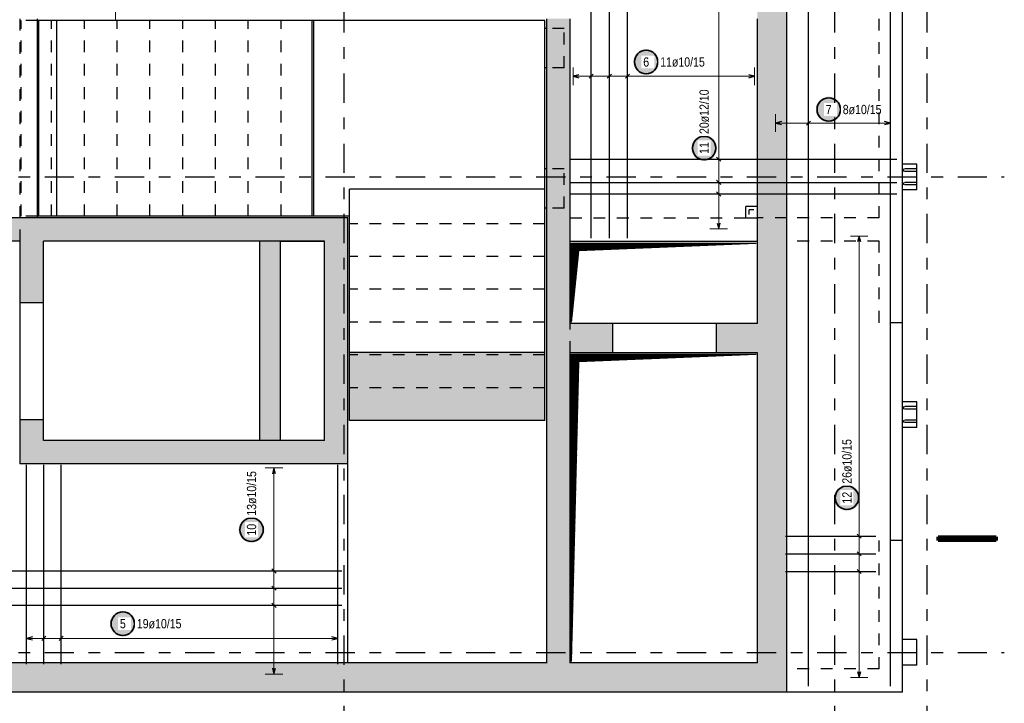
# Model space of a CAD drawing. Header units: millimetres. Extents: x -2.9 to 37.2, y -2.8 to 21.
# Tile 6 of 15: x 9.6 to 18, y 1.3 to 7.2. Entities that reach past the tile are written whole.
import ezdxf

# ---------------------------------------------------------------- set-up
doc = ezdxf.new("R2010")
doc.units = ezdxf.units.MM
doc.linetypes.add('DASHDOTX2', pattern=[2, 1, -0.5, 0, -0.5])
doc.linetypes.add('HIDDEN', pattern=[0.375, 0.25, -0.125])
for name, color, linetype, lineweight in [('Achsen', 7, 'Continuous', 20), ('Mattenbewehrung', 7, 'Continuous', 20), ('Schraffuren', 7, 'Continuous', 20)]:
    doc.layers.add(name, color=color, linetype=linetype, lineweight=lineweight)
doc.styles.add('Arial Narrow', font='ARIALN.TTF')
pattern_1 = [(45, (0, 0), (-0.0035355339, 0.0035355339), [])]

msp = doc.modelspace()

# ---------------------------------------------------------------- hatches: boundary and pattern name
at = {"lineweight": 25}
h = msp.add_hatch(dxfattribs=at)
h.set_pattern_fill('Mau', color=3, scale=0.01, angle=45, style=0, pattern_type=2)
h.set_pattern_definition(pattern_1)
h.paths.add_polyline_path([(14.318226, 4.590539), (14.380909, 5.203039), (15.893585, 5.265539), (14.318409, 5.265539)])
h = msp.add_hatch(dxfattribs=at)
h.set_pattern_fill('Mau', color=3, scale=0.01, angle=45, style=0, pattern_type=2)
h.set_pattern_definition(pattern_1)
h.paths.add_polyline_path([(14.318409, 1.692912), (14.380909, 4.253039), (15.893409, 4.315539), (14.318409, 4.315539)])
at = {"layer": 'Achsen', "lineweight": 25, "true_color": 0xffffff}
for points in [[(15.064934, 6.81204), (15.064867, 6.815879), (15.064666, 6.819713), (15.064331, 6.823538), (15.063863, 6.827349), (15.063263, 6.831142), (15.06253, 6.834911), (15.061666, 6.838652), (15.060673, 6.84236), (15.05955, 6.846032), (15.0583, 6.849662), (15.056924, 6.853247), (15.055424, 6.856781), (15.053801, 6.860261), (15.052058, 6.863682), (15.050197, 6.86704), (15.048219, 6.870331), (15.046128, 6.873551), (15.043926, 6.876697), (15.041615, 6.879763), (15.039199, 6.882747), (15.03668, 6.885645), (15.034061, 6.888453), (15.031346, 6.891168), (15.028538, 6.893786), (15.025641, 6.896305), (15.022657, 6.898721), (15.01959, 6.901032), (15.016445, 6.903234), (15.013225, 6.905326), (15.009934, 6.907303), (15.006576, 6.909165), (15.003155, 6.910908), (14.999675, 6.91253), (14.996141, 6.91403), (14.992556, 6.915406), (14.988926, 6.916656), (14.985254, 6.917779), (14.981545, 6.918773), (14.977804, 6.919637), (14.974035, 6.920369), (14.970243, 6.92097), (14.966432, 6.921438), (14.962607, 6.921772), (14.958773, 6.921973), (14.954934, 6.92204), (14.951095, 6.921973), (14.947261, 6.921772), (14.943436, 6.921438), (14.939625, 6.92097), (14.935833, 6.920369), (14.932064, 6.919637), (14.928322, 6.918773), (14.924614, 6.917779), (14.920942, 6.916656), (14.917312, 6.915406), (14.913727, 6.91403), (14.910193, 6.91253), (14.906713, 6.910908), (14.903292, 6.909165), (14.899934, 6.907303), (14.896643, 6.905326), (14.893423, 6.903234), (14.890277, 6.901032), (14.887211, 6.898721), (14.884227, 6.896305), (14.88133, 6.893786), (14.878521, 6.891168), (14.875806, 6.888453), (14.873188, 6.885645), (14.870669, 6.882747), (14.868253, 6.879763), (14.865942, 6.876697), (14.86374, 6.873551), (14.861649, 6.870331), (14.859671, 6.86704), (14.85781, 6.863682), (14.856067, 6.860261), (14.854444, 6.856781), (14.852944, 6.853247), (14.851568, 6.849662), (14.850318, 6.846032), (14.849195, 6.84236), (14.848201, 6.838652), (14.847338, 6.834911), (14.846605, 6.831142), (14.846004, 6.827349), (14.845536, 6.823538), (14.845202, 6.819713), (14.845001, 6.815879), (14.844934, 6.81204), (14.845001, 6.808201), (14.845202, 6.804367), (14.845536, 6.800542), (14.846004, 6.796731), (14.846605, 6.792939), (14.847338, 6.78917), (14.848201, 6.785429), (14.849195, 6.78172), (14.850318, 6.778048), (14.851568, 6.774418), (14.852944, 6.770834), (14.854444, 6.767299), (14.856067, 6.763819), (14.85781, 6.760398), (14.859671, 6.75704), (14.861649, 6.753749), (14.86374, 6.750529), (14.865942, 6.747384), (14.868253, 6.744318), (14.870669, 6.741334), (14.873188, 6.738436), (14.875806, 6.735628), (14.878521, 6.732913), (14.88133, 6.730294), (14.884227, 6.727775), (14.887211, 6.725359), (14.890277, 6.723048), (14.893423, 6.720846), (14.896643, 6.718755), (14.899934, 6.716777), (14.903292, 6.714916), (14.906713, 6.713173), (14.910193, 6.71155), (14.913727, 6.71005), (14.917312, 6.708674), (14.920942, 6.707424), (14.924614, 6.706301), (14.928322, 6.705308), (14.932064, 6.704444), (14.935833, 6.703711), (14.939625, 6.703111), (14.943436, 6.702643), (14.947261, 6.702308), (14.951095, 6.702107), (14.954934, 6.70204), (14.958773, 6.702107), (14.962607, 6.702308), (14.966432, 6.702643), (14.970243, 6.703111), (14.974035, 6.703711), (14.977804, 6.704444), (14.981545, 6.705308), (14.985254, 6.706301), (14.988926, 6.707424), (14.992556, 6.708674), (14.996141, 6.71005), (14.999675, 6.71155), (15.003155, 6.713173), (15.006576, 6.714916), (15.009934, 6.716777), (15.013225, 6.718755), (15.016445, 6.720846), (15.01959, 6.723048), (15.022657, 6.725359), (15.025641, 6.727775), (15.028538, 6.730294), (15.031346, 6.732913), (15.034061, 6.735628), (15.03668, 6.738436), (15.039199, 6.741334), (15.041615, 6.744318), (15.043926, 6.747384), (15.046128, 6.750529), (15.048219, 6.753749), (15.050197, 6.75704), (15.052058, 6.760398), (15.053801, 6.763819), (15.055424, 6.767299), (15.056924, 6.770834), (15.0583, 6.774418), (15.05955, 6.778048), (15.060673, 6.78172), (15.061666, 6.785429), (15.06253, 6.78917), (15.063263, 6.792939), (15.063863, 6.796731), (15.064331, 6.800542), (15.064666, 6.804367)], [(16.624586, 6.406078), (16.624519, 6.409917), (16.624318, 6.413751), (16.623983, 6.417576), (16.623515, 6.421387), (16.622914, 6.425179), (16.622182, 6.428948), (16.621318, 6.432689), (16.620324, 6.436398), (16.619202, 6.44007), (16.617952, 6.4437), (16.616576, 6.447284), (16.615076, 6.450819), (16.613453, 6.454299), (16.61171, 6.45772), (16.609848, 6.461078), (16.607871, 6.464369), (16.60578, 6.467589), (16.603577, 6.470734), (16.601267, 6.4738), (16.59885, 6.476784), (16.596331, 6.479682), (16.593713, 6.48249), (16.590998, 6.485205), (16.58819, 6.487824), (16.585292, 6.490343), (16.582308, 6.492759), (16.579242, 6.49507), (16.576097, 6.497272), (16.572877, 6.499363), (16.569586, 6.501341), (16.566227, 6.503202), (16.562806, 6.504945), (16.559327, 6.506568), (16.555792, 6.508068), (16.552208, 6.509444), (16.548577, 6.510694), (16.544906, 6.511817), (16.541197, 6.51281), (16.537456, 6.513674), (16.533687, 6.514407), (16.529895, 6.515007), (16.526084, 6.515475), (16.522259, 6.51581), (16.518424, 6.516011), (16.514586, 6.516078), (16.510747, 6.516011), (16.506912, 6.51581), (16.503087, 6.515475), (16.499276, 6.515007), (16.495484, 6.514407), (16.491715, 6.513674), (16.487974, 6.51281), (16.484265, 6.511817), (16.480594, 6.510694), (16.476963, 6.509444), (16.473379, 6.508068), (16.469844, 6.506568), (16.466365, 6.504945), (16.462944, 6.503202), (16.459586, 6.501341), (16.456294, 6.499363), (16.453074, 6.497272), (16.449929, 6.49507), (16.446863, 6.492759), (16.443879, 6.490343), (16.440981, 6.487824), (16.438173, 6.485205), (16.435458, 6.48249), (16.43284, 6.479682), (16.430321, 6.476784), (16.427904, 6.4738), (16.425594, 6.470734), (16.423391, 6.467589), (16.4213, 6.464369), (16.419323, 6.461078), (16.417461, 6.45772), (16.415718, 6.454299), (16.414096, 6.450819), (16.412595, 6.447284), (16.411219, 6.4437), (16.409969, 6.44007), (16.408847, 6.436398), (16.407853, 6.432689), (16.406989, 6.428948), (16.406257, 6.425179), (16.405656, 6.421387), (16.405188, 6.417576), (16.404853, 6.413751), (16.404653, 6.409917), (16.404586, 6.406078), (16.404653, 6.402239), (16.404853, 6.398405), (16.405188, 6.39458), (16.405656, 6.390769), (16.406257, 6.386976), (16.406989, 6.383207), (16.407853, 6.379466), (16.408847, 6.375758), (16.409969, 6.372086), (16.411219, 6.368456), (16.412595, 6.364871), (16.414096, 6.361337), (16.415718, 6.357857), (16.417461, 6.354436), (16.419323, 6.351078), (16.4213, 6.347787), (16.423391, 6.344567), (16.425594, 6.341421), (16.427904, 6.338355), (16.430321, 6.335371), (16.43284, 6.332473), (16.435458, 6.329665), (16.438173, 6.32695), (16.440981, 6.324332), (16.443879, 6.321813), (16.446863, 6.319397), (16.449929, 6.317086), (16.453074, 6.314884), (16.456294, 6.312792), (16.459586, 6.310815), (16.462944, 6.308953), (16.466365, 6.30721), (16.469844, 6.305588), (16.473379, 6.304088), (16.476963, 6.302712), (16.480594, 6.301462), (16.484265, 6.300339), (16.487974, 6.299345), (16.491715, 6.298481), (16.495484, 6.297749), (16.499276, 6.297148), (16.503087, 6.29668), (16.506912, 6.296346), (16.510747, 6.296145), (16.514586, 6.296078), (16.518424, 6.296145), (16.522259, 6.296346), (16.526084, 6.29668), (16.529895, 6.297148), (16.533687, 6.297749), (16.537456, 6.298481), (16.541197, 6.299345), (16.544906, 6.300339), (16.548577, 6.301462), (16.552208, 6.302712), (16.555792, 6.304088), (16.559327, 6.305588), (16.562806, 6.30721), (16.566227, 6.308953), (16.569586, 6.310815), (16.572877, 6.312792), (16.576097, 6.314884), (16.579242, 6.317086), (16.582308, 6.319397), (16.585292, 6.321813), (16.58819, 6.324332), (16.590998, 6.32695), (16.593713, 6.329665), (16.596331, 6.332473), (16.59885, 6.335371), (16.601267, 6.338355), (16.603577, 6.341421), (16.60578, 6.344567), (16.607871, 6.347787), (16.609848, 6.351078), (16.61171, 6.354436), (16.613453, 6.357857), (16.615076, 6.361337), (16.616576, 6.364871), (16.617952, 6.368456), (16.619202, 6.372086), (16.620324, 6.375758), (16.621318, 6.379466), (16.622182, 6.383207), (16.622914, 6.386976), (16.623515, 6.390769), (16.623983, 6.39458), (16.624318, 6.398405)], [(15.560343, 6.076452), (15.560275, 6.080291), (15.560075, 6.084125), (15.55974, 6.08795), (15.559272, 6.091761), (15.558671, 6.095553), (15.557939, 6.099322), (15.557075, 6.103063), (15.556081, 6.106772), (15.554959, 6.110443), (15.553709, 6.114074), (15.552333, 6.117658), (15.550833, 6.121193), (15.54921, 6.124672), (15.547467, 6.128093), (15.545605, 6.131452), (15.543628, 6.134743), (15.541537, 6.137963), (15.539334, 6.141108), (15.537024, 6.144174), (15.534607, 6.147158), (15.532088, 6.150056), (15.52947, 6.152864), (15.526755, 6.155579), (15.523947, 6.158198), (15.521049, 6.160716), (15.518065, 6.163133), (15.514999, 6.165443), (15.511854, 6.167646), (15.508634, 6.169737), (15.505343, 6.171714), (15.501984, 6.173576), (15.498563, 6.175319), (15.495084, 6.176942), (15.491549, 6.178442), (15.487965, 6.179818), (15.484334, 6.181068), (15.480663, 6.18219), (15.476954, 6.183184), (15.473213, 6.184048), (15.469444, 6.18478), (15.465652, 6.185381), (15.461841, 6.185849), (15.458016, 6.186184), (15.454181, 6.186385), (15.450343, 6.186452), (15.446504, 6.186385), (15.442669, 6.186184), (15.438844, 6.185849), (15.435033, 6.185381), (15.431241, 6.18478), (15.427472, 6.184048), (15.423731, 6.183184), (15.420022, 6.18219), (15.416351, 6.181068), (15.41272, 6.179818), (15.409136, 6.178442), (15.405601, 6.176942), (15.402122, 6.175319), (15.398701, 6.173576), (15.395343, 6.171714), (15.392051, 6.169737), (15.388831, 6.167646), (15.385686, 6.165443), (15.38262, 6.163133), (15.379636, 6.160716), (15.376738, 6.158198), (15.37393, 6.155579), (15.371215, 6.152864), (15.368597, 6.150056), (15.366078, 6.147158), (15.363661, 6.144174), (15.361351, 6.141108), (15.359148, 6.137963), (15.357057, 6.134743), (15.35508, 6.131452), (15.353218, 6.128093), (15.351475, 6.124672), (15.349853, 6.121193), (15.348352, 6.117658), (15.346976, 6.114074), (15.345726, 6.110443), (15.344604, 6.106772), (15.34361, 6.103063), (15.342746, 6.099322), (15.342014, 6.095553), (15.341413, 6.091761), (15.340945, 6.08795), (15.34061, 6.084125), (15.34041, 6.080291), (15.340343, 6.076452), (15.34041, 6.072613), (15.34061, 6.068778), (15.340945, 6.064953), (15.341413, 6.061143), (15.342014, 6.05735), (15.342746, 6.053581), (15.34361, 6.04984), (15.344604, 6.046131), (15.345726, 6.04246), (15.346976, 6.038829), (15.348352, 6.035245), (15.349853, 6.031711), (15.351475, 6.028231), (15.353218, 6.02481), (15.35508, 6.021452), (15.357057, 6.01816), (15.359148, 6.01494), (15.361351, 6.011795), (15.363661, 6.008729), (15.366078, 6.005745), (15.368597, 6.002847), (15.371215, 6.000039), (15.37393, 5.997324), (15.376738, 5.994706), (15.379636, 5.992187), (15.38262, 5.98977), (15.385686, 5.98746), (15.388831, 5.985257), (15.392051, 5.983166), (15.395343, 5.981189), (15.398701, 5.979327), (15.402122, 5.977584), (15.405601, 5.975962), (15.409136, 5.974461), (15.41272, 5.973085), (15.416351, 5.971835), (15.420022, 5.970713), (15.423731, 5.969719), (15.427472, 5.968855), (15.431241, 5.968123), (15.435033, 5.967522), (15.438844, 5.967054), (15.442669, 5.96672), (15.446504, 5.966519), (15.450343, 5.966452), (15.454181, 5.966519), (15.458016, 5.96672), (15.461841, 5.967054), (15.465652, 5.967522), (15.469444, 5.968123), (15.473213, 5.968855), (15.476954, 5.969719), (15.480663, 5.970713), (15.484334, 5.971835), (15.487965, 5.973085), (15.491549, 5.974461), (15.495084, 5.975962), (15.498563, 5.977584), (15.501984, 5.979327), (15.505343, 5.981189), (15.508634, 5.983166), (15.511854, 5.985257), (15.514999, 5.98746), (15.518065, 5.98977), (15.521049, 5.992187), (15.523947, 5.994706), (15.526755, 5.997324), (15.52947, 6.000039), (15.532088, 6.002847), (15.534607, 6.005745), (15.537024, 6.008729), (15.539334, 6.011795), (15.541537, 6.01494), (15.543628, 6.01816), (15.545605, 6.021452), (15.547467, 6.02481), (15.54921, 6.028231), (15.550833, 6.031711), (15.552333, 6.035245), (15.553709, 6.038829), (15.554959, 6.04246), (15.556081, 6.046131), (15.557075, 6.04984), (15.557939, 6.053581), (15.558671, 6.05735), (15.559272, 6.061143), (15.55974, 6.064953), (15.560075, 6.068778)], [(16.779944, 3.090352), (16.779876, 3.094191), (16.779676, 3.098025), (16.779341, 3.10185), (16.778873, 3.105661), (16.778272, 3.109453), (16.77754, 3.113222), (16.776676, 3.116963), (16.775682, 3.120672), (16.77456, 3.124343), (16.77331, 3.127974), (16.771934, 3.131558), (16.770434, 3.135093), (16.768811, 3.138572), (16.767068, 3.141993), (16.765206, 3.145352), (16.763229, 3.148643), (16.761138, 3.151863), (16.758935, 3.155008), (16.756625, 3.158074), (16.754208, 3.161058), (16.751689, 3.163956), (16.749071, 3.166764), (16.746356, 3.169479), (16.743548, 3.172098), (16.74065, 3.174616), (16.737666, 3.177033), (16.7346, 3.179343), (16.731455, 3.181546), (16.728235, 3.183637), (16.724944, 3.185614), (16.721585, 3.187476), (16.718164, 3.189219), (16.714685, 3.190842), (16.71115, 3.192342), (16.707566, 3.193718), (16.703935, 3.194968), (16.700264, 3.19609), (16.696555, 3.197084), (16.692814, 3.197948), (16.689045, 3.19868), (16.685253, 3.199281), (16.681442, 3.199749), (16.677617, 3.200084), (16.673782, 3.200285), (16.669944, 3.200352), (16.666105, 3.200285), (16.66227, 3.200084), (16.658445, 3.199749), (16.654634, 3.199281), (16.650842, 3.19868), (16.647073, 3.197948), (16.643332, 3.197084), (16.639623, 3.19609), (16.635952, 3.194968), (16.632321, 3.193718), (16.628737, 3.192342), (16.625202, 3.190842), (16.621723, 3.189219), (16.618302, 3.187476), (16.614944, 3.185614), (16.611652, 3.183637), (16.608432, 3.181546), (16.605287, 3.179343), (16.602221, 3.177033), (16.599237, 3.174616), (16.596339, 3.172098), (16.593531, 3.169479), (16.590816, 3.166764), (16.588198, 3.163956), (16.585679, 3.161058), (16.583262, 3.158074), (16.580952, 3.155008), (16.578749, 3.151863), (16.576658, 3.148643), (16.574681, 3.145352), (16.572819, 3.141993), (16.571076, 3.138572), (16.569454, 3.135093), (16.567953, 3.131558), (16.566577, 3.127974), (16.565327, 3.124343), (16.564205, 3.120672), (16.563211, 3.116963), (16.562347, 3.113222), (16.561615, 3.109453), (16.561014, 3.105661), (16.560546, 3.10185), (16.560211, 3.098025), (16.560011, 3.094191), (16.559944, 3.090352), (16.560011, 3.086513), (16.560211, 3.082678), (16.560546, 3.078853), (16.561014, 3.075043), (16.561615, 3.07125), (16.562347, 3.067481), (16.563211, 3.06374), (16.564205, 3.060031), (16.565327, 3.05636), (16.566577, 3.052729), (16.567953, 3.049145), (16.569454, 3.045611), (16.571076, 3.042131), (16.572819, 3.03871), (16.574681, 3.035352), (16.576658, 3.03206), (16.578749, 3.02884), (16.580952, 3.025695), (16.583262, 3.022629), (16.585679, 3.019645), (16.588198, 3.016747), (16.590816, 3.013939), (16.593531, 3.011224), (16.596339, 3.008606), (16.599237, 3.006087), (16.602221, 3.00367), (16.605287, 3.00136), (16.608432, 2.999157), (16.611652, 2.997066), (16.614944, 2.995089), (16.618302, 2.993227), (16.621723, 2.991484), (16.625202, 2.989862), (16.628737, 2.988361), (16.632321, 2.986985), (16.635952, 2.985735), (16.639623, 2.984613), (16.643332, 2.983619), (16.647073, 2.982755), (16.650842, 2.982023), (16.654634, 2.981422), (16.658445, 2.980954), (16.66227, 2.98062), (16.666105, 2.980419), (16.669944, 2.980352), (16.673782, 2.980419), (16.677617, 2.98062), (16.681442, 2.980954), (16.685253, 2.981422), (16.689045, 2.982023), (16.692814, 2.982755), (16.696555, 2.983619), (16.700264, 2.984613), (16.703935, 2.985735), (16.707566, 2.986985), (16.71115, 2.988361), (16.714685, 2.989862), (16.718164, 2.991484), (16.721585, 2.993227), (16.724944, 2.995089), (16.728235, 2.997066), (16.731455, 2.999157), (16.7346, 3.00136), (16.737666, 3.00367), (16.74065, 3.006087), (16.743548, 3.008606), (16.746356, 3.011224), (16.749071, 3.013939), (16.751689, 3.016747), (16.754208, 3.019645), (16.756625, 3.022629), (16.758935, 3.025695), (16.761138, 3.02884), (16.763229, 3.03206), (16.765206, 3.035352), (16.767068, 3.03871), (16.768811, 3.042131), (16.770434, 3.045611), (16.771934, 3.049145), (16.77331, 3.052729), (16.77456, 3.05636), (16.775682, 3.060031), (16.776676, 3.06374), (16.77754, 3.067481), (16.778272, 3.07125), (16.778873, 3.075043), (16.779341, 3.078853), (16.779676, 3.082678)], [(11.693567, 2.817135), (11.6935, 2.820974), (11.693299, 2.824809), (11.692965, 2.828634), (11.692497, 2.832445), (11.691896, 2.836237), (11.691164, 2.840006), (11.6903, 2.843747), (11.689306, 2.847456), (11.688183, 2.851127), (11.686933, 2.854758), (11.685558, 2.858342), (11.684057, 2.861877), (11.682435, 2.865356), (11.680692, 2.868777), (11.67883, 2.872135), (11.676853, 2.875427), (11.674761, 2.878647), (11.672559, 2.881792), (11.670248, 2.884858), (11.667832, 2.887842), (11.665313, 2.89074), (11.662695, 2.893548), (11.65998, 2.896263), (11.657172, 2.898881), (11.654274, 2.9014), (11.65129, 2.903817), (11.648224, 2.906127), (11.645078, 2.90833), (11.641858, 2.910421), (11.638567, 2.912398), (11.635209, 2.91426), (11.631788, 2.916003), (11.628308, 2.917625), (11.624774, 2.919126), (11.621189, 2.920502), (11.617559, 2.921752), (11.613887, 2.922874), (11.610179, 2.923868), (11.606438, 2.924732), (11.602669, 2.925464), (11.598876, 2.926065), (11.595065, 2.926533), (11.59124, 2.926868), (11.587406, 2.927068), (11.583567, 2.927135), (11.579728, 2.927068), (11.575894, 2.926868), (11.572069, 2.926533), (11.568258, 2.926065), (11.564466, 2.925464), (11.560697, 2.924732), (11.556956, 2.923868), (11.553247, 2.922874), (11.549575, 2.921752), (11.545945, 2.920502), (11.542361, 2.919126), (11.538826, 2.917625), (11.535346, 2.916003), (11.531925, 2.91426), (11.528567, 2.912398), (11.525276, 2.910421), (11.522056, 2.90833), (11.518911, 2.906127), (11.515845, 2.903817), (11.512861, 2.9014), (11.509963, 2.898881), (11.507155, 2.896263), (11.50444, 2.893548), (11.501821, 2.89074), (11.499302, 2.887842), (11.496886, 2.884858), (11.494575, 2.881792), (11.492373, 2.878647), (11.490282, 2.875427), (11.488304, 2.872135), (11.486443, 2.868777), (11.4847, 2.865356), (11.483077, 2.861877), (11.481577, 2.858342), (11.480201, 2.854758), (11.478951, 2.851127), (11.477828, 2.847456), (11.476835, 2.843747), (11.475971, 2.840006), (11.475238, 2.836237), (11.474638, 2.832445), (11.47417, 2.828634), (11.473835, 2.824809), (11.473634, 2.820974), (11.473567, 2.817135), (11.473634, 2.813297), (11.473835, 2.809462), (11.47417, 2.805637), (11.474638, 2.801826), (11.475238, 2.798034), (11.475971, 2.794265), (11.476835, 2.790524), (11.477828, 2.786815), (11.478951, 2.783144), (11.480201, 2.779513), (11.481577, 2.775929), (11.483077, 2.772394), (11.4847, 2.768915), (11.486443, 2.765494), (11.488304, 2.762135), (11.490282, 2.758844), (11.492373, 2.755624), (11.494575, 2.752479), (11.496886, 2.749413), (11.499302, 2.746429), (11.501821, 2.743531), (11.50444, 2.740723), (11.507155, 2.738008), (11.509963, 2.73539), (11.512861, 2.732871), (11.515845, 2.730454), (11.518911, 2.728144), (11.522056, 2.725941), (11.525276, 2.72385), (11.528567, 2.721873), (11.531925, 2.720011), (11.535346, 2.718268), (11.538826, 2.716645), (11.542361, 2.715145), (11.545945, 2.713769), (11.549575, 2.712519), (11.553247, 2.711397), (11.556956, 2.710403), (11.560697, 2.709539), (11.564466, 2.708807), (11.568258, 2.708206), (11.572069, 2.707738), (11.575894, 2.707403), (11.579728, 2.707203), (11.583567, 2.707135), (11.587406, 2.707203), (11.59124, 2.707403), (11.595065, 2.707738), (11.598876, 2.708206), (11.602669, 2.708807), (11.606438, 2.709539), (11.610179, 2.710403), (11.613887, 2.711397), (11.617559, 2.712519), (11.621189, 2.713769), (11.624774, 2.715145), (11.628308, 2.716645), (11.631788, 2.718268), (11.635209, 2.720011), (11.638567, 2.721873), (11.641858, 2.72385), (11.645078, 2.725941), (11.648224, 2.728144), (11.65129, 2.730454), (11.654274, 2.732871), (11.657172, 2.73539), (11.65998, 2.738008), (11.662695, 2.740723), (11.665313, 2.743531), (11.667832, 2.746429), (11.670248, 2.749413), (11.672559, 2.752479), (11.674761, 2.755624), (11.676853, 2.758844), (11.67883, 2.762135), (11.680692, 2.765494), (11.682435, 2.768915), (11.684057, 2.772394), (11.685558, 2.775929), (11.686933, 2.779513), (11.688183, 2.783144), (11.689306, 2.786815), (11.6903, 2.790524), (11.691164, 2.794265), (11.691896, 2.798034), (11.692497, 2.801826), (11.692965, 2.805637), (11.693299, 2.809462)], [(10.59373, 2.014997), (10.593663, 2.018836), (10.593462, 2.022671), (10.593127, 2.026495), (10.592659, 2.030306), (10.592058, 2.034099), (10.591326, 2.037868), (10.590462, 2.041609), (10.589468, 2.045317), (10.588346, 2.048989), (10.587096, 2.05262), (10.58572, 2.056204), (10.58422, 2.059738), (10.582597, 2.063218), (10.580854, 2.066639), (10.578992, 2.069997), (10.577015, 2.073288), (10.574924, 2.076509), (10.572721, 2.079654), (10.570411, 2.08272), (10.567994, 2.085704), (10.565475, 2.088602), (10.562857, 2.09141), (10.560142, 2.094125), (10.557334, 2.096743), (10.554436, 2.099262), (10.551452, 2.101679), (10.548386, 2.103989), (10.545241, 2.106191), (10.542021, 2.108283), (10.53873, 2.11026), (10.535371, 2.112122), (10.53195, 2.113865), (10.528471, 2.115487), (10.524936, 2.116988), (10.521352, 2.118364), (10.517721, 2.119614), (10.51405, 2.120736), (10.510341, 2.12173), (10.5066, 2.122594), (10.502831, 2.123326), (10.499039, 2.123927), (10.495228, 2.124395), (10.491403, 2.124729), (10.487568, 2.12493), (10.48373, 2.124997), (10.479891, 2.12493), (10.476056, 2.124729), (10.472231, 2.124395), (10.468421, 2.123927), (10.464628, 2.123326), (10.460859, 2.122594), (10.457118, 2.12173), (10.453409, 2.120736), (10.449738, 2.119614), (10.446107, 2.118364), (10.442523, 2.116988), (10.438989, 2.115487), (10.435509, 2.113865), (10.432088, 2.112122), (10.42873, 2.11026), (10.425438, 2.108283), (10.422218, 2.106191), (10.419073, 2.103989), (10.416007, 2.101679), (10.413023, 2.099262), (10.410125, 2.096743), (10.407317, 2.094125), (10.404602, 2.09141), (10.401984, 2.088602), (10.399465, 2.085704), (10.397048, 2.08272), (10.394738, 2.079654), (10.392535, 2.076509), (10.390444, 2.073288), (10.388467, 2.069997), (10.386605, 2.066639), (10.384862, 2.063218), (10.38324, 2.059738), (10.381739, 2.056204), (10.380363, 2.05262), (10.379113, 2.048989), (10.377991, 2.045317), (10.376997, 2.041609), (10.376133, 2.037868), (10.375401, 2.034099), (10.3748, 2.030306), (10.374332, 2.026495), (10.373998, 2.022671), (10.373797, 2.018836), (10.37373, 2.014997), (10.373797, 2.011158), (10.373998, 2.007324), (10.374332, 2.003499), (10.3748, 1.999688), (10.375401, 1.995896), (10.376133, 1.992127), (10.376997, 1.988386), (10.377991, 1.984677), (10.379113, 1.981005), (10.380363, 1.977375), (10.381739, 1.973791), (10.38324, 1.970256), (10.384862, 1.966776), (10.386605, 1.963355), (10.388467, 1.959997), (10.390444, 1.956706), (10.392535, 1.953486), (10.394738, 1.950341), (10.397048, 1.947275), (10.399465, 1.944291), (10.401984, 1.941393), (10.404602, 1.938585), (10.407317, 1.93587), (10.410125, 1.933251), (10.413023, 1.930732), (10.416007, 1.928316), (10.419073, 1.926005), (10.422218, 1.923803), (10.425438, 1.921712), (10.42873, 1.919735), (10.432088, 1.917873), (10.435509, 1.91613), (10.438989, 1.914507), (10.442523, 1.913007), (10.446107, 1.911631), (10.449738, 1.910381), (10.453409, 1.909259), (10.457118, 1.908265), (10.460859, 1.907401), (10.464628, 1.906668), (10.468421, 1.906068), (10.472231, 1.9056), (10.476056, 1.905265), (10.479891, 1.905064), (10.48373, 1.904997), (10.487568, 1.905064), (10.491403, 1.905265), (10.495228, 1.9056), (10.499039, 1.906068), (10.502831, 1.906668), (10.5066, 1.907401), (10.510341, 1.908265), (10.51405, 1.909259), (10.517721, 1.910381), (10.521352, 1.911631), (10.524936, 1.913007), (10.528471, 1.914507), (10.53195, 1.91613), (10.535371, 1.917873), (10.53873, 1.919735), (10.542021, 1.921712), (10.545241, 1.923803), (10.548386, 1.926005), (10.551452, 1.928316), (10.554436, 1.930732), (10.557334, 1.933251), (10.560142, 1.93587), (10.562857, 1.938585), (10.565475, 1.941393), (10.567994, 1.944291), (10.570411, 1.947275), (10.572721, 1.950341), (10.574924, 1.953486), (10.577015, 1.956706), (10.578992, 1.959997), (10.580854, 1.963355), (10.582597, 1.966776), (10.58422, 1.970256), (10.58572, 1.973791), (10.587096, 1.977375), (10.588346, 1.981005), (10.589468, 1.984677), (10.590462, 1.988386), (10.591326, 1.992127), (10.592058, 1.995896), (10.592659, 1.999688), (10.593127, 2.003499), (10.593462, 2.007324)]]:
    msp.add_hatch(color=7, dxfattribs=at).paths.add_polyline_path(points)
at = {"layer": 'Schraffuren', "lineweight": 25, "true_color": 0xd7ffd7}
for points in [[(16.156085, 11.890399), (16.156085, 1.430412), (15.906085, 1.680412), (15.906085, 11.890399)], [(14.305909, 1.680412), (14.105909, 1.680412), (14.105909, 7.180417), (14.305909, 7.180417)], [(7.875966, 5.480411), (12.405909, 5.480414), (12.205909, 5.280414), (7.875966, 5.280414)], [(12.405909, 5.480414), (12.405909, 3.380412), (12.205909, 3.580412), (12.205909, 5.280414)], [(9.805909, 5.280414), (9.805909, 4.755408), (9.605909, 4.755408), (9.605909, 5.280411)], [(14.670909, 4.328039), (14.305909, 4.328039), (14.305909, 4.578039), (14.670909, 4.578039)], [(15.906085, 4.328039), (15.555909, 4.328039), (15.555909, 4.578039), (15.906085, 4.578039)], [(14.090726, 4.331969), (14.090726, 3.750412), (12.420726, 3.750412), (12.420726, 4.331969)], [(9.805909, 3.755408), (9.805909, 3.580412), (9.605909, 3.380412), (9.605909, 3.755408)], [(12.205909, 3.580412), (12.405909, 3.380412), (9.605909, 3.380412), (9.805909, 3.580412)], [(16.156085, 1.430412), (6.740909, 1.430412), (6.740909, 1.680412), (15.906085, 1.680412)]]:
    msp.add_hatch(color=254, dxfattribs=at).paths.add_polyline_path(points)
at = {"layer": 'Schraffuren', "lineweight": 25, "true_color": 0xe6aeae}
msp.add_hatch(color=9, dxfattribs=at).paths.add_polyline_path([(11.830722, 5.280414), (11.830722, 3.580412), (11.655722, 3.580412), (11.655722, 5.280414)])

# ---------------------------------------------------------------- linework, layer by layer
at = {"color": 3, "linetype": 'Continuous', "lineweight": 25}
for p, q in [((17.146264, 3.880408), (17.146264, 17.970412)), ((9.755909, 5.480414), (9.755909, 7.180417)), ((9.765909, 7.165417), (9.755909, 7.165417)), ((9.765909, 5.495417), (9.765909, 7.165417)), ((9.920452, 7.165417), (9.765909, 7.165417)), ((9.920452, 5.495417), (9.920452, 7.165417)), ((12.101656, 7.165417), (9.920452, 7.165417)), ((12.101656, 5.495417), (12.101656, 7.165417)), ((12.115909, 7.165417), (12.101656, 7.165417)), ((12.115909, 5.495417), (12.115909, 7.165417)), ((14.090726, 7.165417), (12.115909, 7.165417)), ((14.090726, 5.724632), (14.090726, 7.165417)), ((14.105909, 7.098417), (14.090726, 7.098417)), ((14.105909, 6.762417), (14.090726, 6.762417)), ((14.105909, 5.898414), (14.090726, 5.898414)), ((17.266264, 5.940408), (17.146264, 5.940408)), ((17.266264, 5.720408), (17.266264, 5.940408)), ((12.420726, 5.724632), (12.420726, 5.726372)), ((14.090726, 5.726372), (12.420726, 5.726372)), ((12.420726, 4.331969), (12.420726, 5.724632)), ((14.090726, 5.724632), (12.420726, 5.724632)), ((14.090726, 4.331969), (14.090726, 5.724632)), ((17.266264, 5.720408), (17.146264, 5.720408)), ((14.105909, 5.562414), (14.090726, 5.562414)), ((15.805762, 5.478043), (15.805762, 5.578044)), ((15.905764, 5.578044), (15.805762, 5.578044)), ((15.905726, 5.478039), (15.905726, 5.578044)), ((9.765909, 5.495417), (9.755909, 5.495417)), ((9.920452, 5.495417), (9.765909, 5.495417)), ((12.101656, 5.495417), (9.920452, 5.495417)), ((12.115909, 5.495417), (12.101656, 5.495417)), ((12.420726, 5.495417), (12.115909, 5.495417)), ((15.905764, 5.477992), (15.805762, 5.477992)), ((12.205771, 5.278039), (11.830773, 5.278039)), ((12.205771, 3.880408), (12.205771, 5.278039)), ((15.906085, 5.278039), (14.305909, 5.278039)), ((14.318226, 4.590539), (14.318409, 5.265539)), ((14.318409, 5.265539), (15.893585, 5.265539)), ((14.380909, 5.203039), (15.893585, 5.265539)), ((15.905909, 4.578039), (15.905909, 5.278039)), ((14.318226, 4.590539), (14.380909, 5.203039)), ((9.605909, 3.755408), (9.605909, 4.755408)), ((9.805909, 3.755408), (9.805909, 4.755408)), ((15.555909, 4.578039), (14.670909, 4.578039)), ((14.318409, 1.692912), (14.318409, 4.315539)), ((14.318409, 4.315539), (15.893409, 4.315539)), ((14.380909, 4.253039), (15.893409, 4.315539)), ((15.555909, 4.328039), (14.670909, 4.328039)), ((15.905909, 3.880408), (15.905909, 4.328039)), ((14.318409, 1.692912), (14.380909, 4.253039)), ((12.205771, 3.580412), (12.205771, 3.880408)), ((15.905909, 1.680408), (15.905909, 3.880408)), ((17.266264, 3.910408), (17.146264, 3.910408)), ((17.146264, 1.430408), (17.146264, 3.880408)), ((17.266264, 3.690408), (17.266264, 3.910408)), ((17.266264, 3.690408), (17.146264, 3.690408)), ((12.405909, 1.680412), (12.405909, 3.380412)), ((17.266264, 1.880408), (17.146264, 1.880408)), ((17.266264, 1.660408), (17.266264, 1.880408)), ((17.266264, 1.660408), (17.146264, 1.660408)), ((17.146264, 1.430408), (16.156085, 1.430408))]:
    msp.add_line(p, q, dxfattribs=at)
at = {"color": 3, "linetype": 'HIDDEN', "lineweight": 25, "ltscale": 0.25}
for p, q in [((9.605909, 5.480411), (9.605909, 7.180417)), ((9.615909, 5.495417), (9.615909, 7.165417)), ((9.755909, 7.165417), (9.615909, 7.165417)), ((9.875909, 5.495417), (9.875909, 7.165417)), ((10.155909, 5.495417), (10.155909, 7.165417)), ((10.435909, 5.495417), (10.435909, 7.165417)), ((10.715909, 5.495417), (10.715909, 7.165417)), ((10.995909, 5.495417), (10.995909, 7.165417)), ((11.275909, 5.495417), (11.275909, 7.165417)), ((11.555909, 5.495417), (11.555909, 7.165417)), ((11.835909, 5.495417), (11.835909, 7.165417)), ((14.255726, 7.098417), (14.105909, 7.098417)), ((14.255726, 6.762417), (14.255726, 7.098417)), ((14.255726, 6.762417), (14.105909, 6.762417)), ((14.255726, 5.898414), (14.105909, 5.898414)), ((14.255726, 5.562414), (14.255726, 5.898414)), ((17.156134, 5.891936), (17.156134, 5.89534)), ((17.156235, 5.891917), (17.156235, 5.895325)), ((17.156235, 5.887898), (17.156235, 5.891917)), ((17.266264, 5.898408), (17.156245, 5.898408)), ((17.156245, 5.898408), (17.156245, 5.897605)), ((17.156245, 5.897613), (17.156245, 5.898408)), ((17.156298, 5.897613), (17.156298, 5.89534)), ((17.156369, 5.897605), (17.156369, 5.895325)), ((17.156134, 5.880476), (17.156134, 5.88388)), ((17.156235, 5.88388), (17.156235, 5.887898)), ((17.156235, 5.880491), (17.156235, 5.88388)), ((17.156243, 5.877408), (17.156243, 5.878203)), ((17.266264, 5.877408), (17.156245, 5.877408)), ((17.156246, 5.878211), (17.156246, 5.877408)), ((17.156298, 5.880476), (17.156298, 5.878203)), ((17.15637, 5.880491), (17.15637, 5.878211)), ((17.156132, 5.776936), (17.156132, 5.78034)), ((17.156132, 5.765476), (17.156132, 5.76888)), ((17.156236, 5.776917), (17.156235, 5.780325)), ((17.156235, 5.762408), (17.156235, 5.763203)), ((17.156236, 5.782613), (17.156237, 5.783408)), ((17.156236, 5.772898), (17.156236, 5.776917)), ((17.156236, 5.76888), (17.156236, 5.772898)), ((17.156236, 5.765491), (17.156236, 5.76888)), ((17.266264, 5.783408), (17.156244, 5.783408)), ((17.266264, 5.762408), (17.156244, 5.762408)), ((17.156252, 5.783408), (17.156252, 5.782605)), ((17.156253, 5.763211), (17.156253, 5.762408)), ((17.156295, 5.782613), (17.156295, 5.78034)), ((17.156295, 5.765476), (17.156295, 5.763203)), ((17.156371, 5.782605), (17.156371, 5.780325)), ((17.156371, 5.765491), (17.156371, 5.763211)), ((14.255726, 5.562414), (14.105909, 5.562414)), ((9.605909, 5.280411), (9.605909, 5.480411)), ((9.755909, 5.495417), (9.615909, 5.495417)), ((14.305726, 5.278039), (14.305726, 5.478039)), ((15.805762, 5.477992), (14.305726, 5.477992)), ((15.905726, 5.278039), (15.905726, 5.478039)), ((15.905909, 5.278039), (15.905909, 5.480432)), ((16.155909, 5.480411), (15.905909, 5.480411)), ((16.946264, 5.480411), (16.155909, 5.480411)), ((14.090726, 5.430412), (12.420726, 5.430412)), ((9.805767, 3.880408), (9.805767, 5.280414)), ((9.805909, 5.280359), (9.805767, 5.280359)), ((14.305726, 4.578039), (14.305726, 5.278039)), ((14.305909, 5.278039), (14.305726, 5.278039)), ((15.907323, 5.278039), (15.906085, 5.278039)), ((15.907323, 4.578039), (15.907323, 5.278039)), ((16.155909, 1.680408), (16.155909, 5.280432)), ((16.946264, 5.280359), (16.155909, 5.280359)), ((16.946264, 4.585408), (16.946264, 5.280432)), ((14.090726, 5.150412), (12.420726, 5.150412)), ((14.090726, 4.870412), (12.420726, 4.870412)), ((14.090726, 4.590412), (12.420726, 4.590412)), ((14.305726, 4.328039), (14.305726, 4.578039)), ((14.305909, 4.578039), (14.305726, 4.578039)), ((14.305909, 4.328039), (14.305909, 4.578039)), ((15.907323, 4.578039), (15.906085, 4.578039)), ((17.146264, 4.585408), (16.946264, 4.585408)), ((14.090726, 4.310412), (12.420726, 4.310412)), ((14.305726, 3.880408), (14.305726, 4.328039)), ((14.305909, 4.328039), (14.305726, 4.328039)), ((14.090726, 4.030412), (12.420726, 4.030412)), ((9.805767, 3.580412), (9.805767, 3.880408)), ((14.305726, 1.680412), (14.305726, 3.880408)), ((17.156106, 3.861936), (17.156106, 3.86534)), ((17.156106, 3.850476), (17.156106, 3.85388)), ((17.156243, 3.847408), (17.156243, 3.848203)), ((17.156244, 3.861917), (17.156244, 3.865325)), ((17.156244, 3.857898), (17.156244, 3.861917)), ((17.156244, 3.85388), (17.156244, 3.857898)), ((17.156244, 3.850491), (17.156244, 3.85388)), ((17.266264, 3.868408), (17.156245, 3.868408)), ((17.156245, 3.868408), (17.156245, 3.867605)), ((17.156245, 3.867613), (17.156245, 3.868408)), ((17.266264, 3.847408), (17.156245, 3.847408)), ((17.156246, 3.848211), (17.156246, 3.847408)), ((17.156247, 3.850476), (17.156247, 3.848203)), ((17.156248, 3.867613), (17.156248, 3.86534)), ((17.156401, 3.867605), (17.156401, 3.865325)), ((17.156401, 3.850491), (17.156401, 3.848211)), ((17.156104, 3.746936), (17.156104, 3.75034)), ((17.156104, 3.735476), (17.156104, 3.73888)), ((17.156235, 3.732408), (17.156235, 3.733203)), ((17.156236, 3.752613), (17.156237, 3.753408)), ((17.266264, 3.753408), (17.156244, 3.753408)), ((17.156244, 3.746917), (17.156244, 3.750325)), ((17.156244, 3.742898), (17.156244, 3.746917)), ((17.156244, 3.73888), (17.156244, 3.742898)), ((17.156244, 3.735491), (17.156244, 3.73888)), ((17.156244, 3.735476), (17.156244, 3.733203)), ((17.266264, 3.732408), (17.156244, 3.732408)), ((17.156245, 3.752613), (17.156245, 3.75034)), ((17.156252, 3.753408), (17.156252, 3.752605)), ((17.156253, 3.733211), (17.156253, 3.732408)), ((17.156402, 3.752605), (17.156402, 3.750325)), ((17.156403, 3.735491), (17.156403, 3.733211)), ((9.805909, 3.580412), (9.805767, 3.580412)), ((16.946264, 1.630408), (16.946264, 2.725408)), ((17.146264, 2.725408), (16.946264, 2.725408)), ((14.305909, 1.680408), (14.305726, 1.680408)), ((16.155909, 1.630408), (16.155909, 1.680408)), ((16.946264, 1.630408), (16.155909, 1.630408))]:
    msp.add_line(p, q, dxfattribs=at)
at = {"color": 1, "linetype": 'Continuous', "lineweight": 70}
for p, q in [((17.450709, 2.725587), (17.450709, 2.755592)), ((17.450709, 2.755592), (17.945704, 2.755592)), ((17.945704, 2.725587), (17.450709, 2.725587)), ((17.945704, 2.755592), (17.945704, 2.725587))]:
    msp.add_line(p, q, dxfattribs=at)
at = {"color": 9, "linetype": 'Continuous', "lineweight": 0}
for centre in [(9.605909, 3.380412), (14.105909, 1.680412), (14.305909, 1.680412)]:
    msp.add_circle(centre, 0.00111, dxfattribs=at)
at = {"layer": 'Achsen', "color": 3, "linetype": 'DASHDOTX2', "lineweight": 25, "ltscale": 0.25}
for p, q in [((12.375958, 0.464156), (12.375958, 19.512151)), ((16.565958, 0.464156), (16.565958, 19.512151)), ((17.355958, 0.464156), (17.355958, 19.512151)), ((1.416311, 5.830415), (18.014773, 5.830415)), ((1.416311, 1.770415), (18.014773, 1.770415))]:
    msp.add_line(p, q, dxfattribs=at)
at = {"layer": 'Achsen', "color": 9, "linetype": 'Continuous', "lineweight": 0}
msp.add_line((10.420452, 7.165417), (10.420452, 18.844912), dxfattribs=at)
at = {"layer": 'Achsen', "color": 3, "linetype": 'Continuous', "lineweight": 25}
for p, q in [((14.485894, 5.308039), (14.485894, 7.808039)), ((14.640879, 5.308039), (14.640879, 7.808039)), ((14.795865, 5.308039), (14.795865, 7.808039)), ((16.341136, 1.480417), (16.341136, 7.780417)), ((17.041263, 1.480417), (17.041263, 7.780417)), ((14.380909, 6.703395), (14.330909, 6.689997)), ((14.330909, 6.689997), (14.380909, 6.6766)), ((14.503572, 6.707675), (14.468217, 6.67232)), ((14.658557, 6.707675), (14.623202, 6.67232)), ((14.813542, 6.707675), (14.778187, 6.67232)), ((15.880761, 6.689997), (15.830761, 6.703395)), ((15.830761, 6.6766), (15.880761, 6.689997)), ((16.111085, 6.303395), (16.061085, 6.289997)), ((16.061085, 6.289997), (16.111085, 6.2766)), ((16.358814, 6.307675), (16.323458, 6.27232)), ((17.041263, 6.289997), (16.991263, 6.303395)), ((16.991263, 6.2766), (17.041263, 6.289997)), ((14.305726, 5.982589), (17.096264, 5.982589)), ((15.592678, 5.964911), (15.557322, 6.000267)), ((14.305726, 5.783846), (17.096264, 5.783846)), ((15.592678, 5.766169), (15.557322, 5.801524)), ((14.305726, 5.684475), (17.096264, 5.684475)), ((15.592678, 5.666797), (15.557322, 5.702153)), ((15.835762, 5.508043), (15.835762, 5.548044)), ((15.875764, 5.548044), (15.835762, 5.548044)), ((15.561603, 5.436361), (15.575, 5.386361)), ((15.575, 5.386361), (15.588397, 5.436361)), ((16.775021, 5.325417), (16.761623, 5.275417)), ((16.788418, 5.275417), (16.775021, 5.325417)), ((9.660909, 1.670405), (9.660909, 3.370408)), ((9.80869, 1.670405), (9.80869, 3.370408)), ((9.95647, 1.670405), (9.95647, 3.370409)), ((12.320956, 1.670408), (12.320956, 3.370411)), ((11.774997, 3.34541), (11.7616, 3.29541)), ((11.788394, 3.29541), (11.774997, 3.34541)), ((16.79269, 2.744136), (16.757335, 2.779491)), ((16.146085, 2.761816), (16.91644, 2.761813)), ((16.146085, 2.611016), (16.91644, 2.611013)), ((16.792689, 2.593336), (16.757334, 2.628691)), ((9.055909, 2.465409), (12.355909, 2.465412)), ((11.792675, 2.447734), (11.75732, 2.483089)), ((16.146085, 2.460215), (16.91644, 2.460213)), ((16.792689, 2.442535), (16.757334, 2.477891)), ((9.055909, 2.318743), (12.355909, 2.318745)), ((11.792675, 2.301067), (11.75732, 2.336422)), ((11.792676, 2.154401), (11.75732, 2.189756)), ((9.055909, 2.172076), (12.355909, 2.172079)), ((9.710909, 1.903395), (9.660909, 1.889997)), ((9.660909, 1.889997), (9.710909, 1.8766)), ((9.826367, 1.907675), (9.791012, 1.87232)), ((9.974148, 1.907675), (9.938792, 1.87232)), ((12.320956, 1.889997), (12.270956, 1.903395)), ((12.270956, 1.8766), (12.320956, 1.889997)), ((11.761601, 1.635412), (11.774998, 1.585412)), ((11.774998, 1.585412), (11.788396, 1.635412)), ((16.761611, 1.605412), (16.775008, 1.555412)), ((16.775008, 1.555412), (16.788406, 1.605412))]:
    msp.add_line(p, q, dxfattribs=at)
at = {"layer": 'Achsen', "color": 5, "linetype": 'Continuous', "lineweight": 18}
for p, q in [((14.330909, 6.764997), (14.330909, 6.614997)), ((14.485894, 6.764997), (14.485894, 6.614997)), ((14.640879, 6.764997), (14.640879, 6.614997)), ((14.795865, 6.764997), (14.795865, 6.614997)), ((15.880761, 6.614997), (15.880761, 6.764997)), ((14.330909, 6.689997), (15.880761, 6.689997)), ((16.061085, 6.364997), (16.061085, 6.214997)), ((16.341136, 6.364997), (16.341136, 6.214997)), ((17.041263, 6.214997), (17.041263, 6.364997)), ((16.061085, 6.289997), (17.041263, 6.289997)), ((15.65, 5.982589), (15.5, 5.982589)), ((15.65, 5.783846), (15.5, 5.783846)), ((15.65, 5.684475), (15.5, 5.684475)), ((15.5, 5.386361), (15.65, 5.386361)), ((16.850021, 5.325417), (16.700021, 5.325417)), ((16.775021, 5.325417), (16.775008, 1.555412)), ((11.849997, 3.34541), (11.699997, 3.34541)), ((11.774997, 3.34541), (11.774998, 1.585412)), ((16.850012, 2.761813), (16.700012, 2.761814)), ((16.850012, 2.611013), (16.700012, 2.611014)), ((11.849998, 2.465411), (11.699998, 2.465411)), ((16.850011, 2.460213), (16.700011, 2.460213)), ((11.849998, 2.318745), (11.699998, 2.318745)), ((11.849998, 2.172078), (11.699998, 2.172078)), ((9.660909, 1.964997), (9.660909, 1.814997)), ((9.80869, 1.964997), (9.80869, 1.814997)), ((9.95647, 1.964997), (9.95647, 1.814997)), ((12.320956, 1.814997), (12.320956, 1.964997)), ((9.660909, 1.889997), (12.320956, 1.889997)), ((11.699998, 1.585412), (11.849998, 1.585412)), ((16.700008, 1.555412), (16.850008, 1.555412))]:
    msp.add_line(p, q, dxfattribs=at)
at = {"layer": 'Achsen', "color": 2, "linetype": 'Continuous', "lineweight": 35}
for centre in [(14.954934, 6.81204), (16.514586, 6.406078), (15.450343, 6.076452), (16.669944, 3.090352), (11.583567, 2.817135), (10.48373, 2.014997)]:
    msp.add_circle(centre, 0.1, dxfattribs=at)
at = {"layer": 'Mattenbewehrung', "color": 3, "linetype": 'Continuous', "lineweight": 25}
for p, q in [((16.156085, 1.430412), (16.156085, 11.890402)), ((14.105909, 1.680408), (14.105909, 7.180417)), ((14.305909, 4.578039), (14.305909, 7.180417)), ((15.906085, 4.578039), (15.906085, 7.180417)), ((12.405909, 5.480411), (7.875966, 5.480411)), ((12.405909, 3.380412), (12.405909, 5.480414)), ((9.605909, 5.280359), (7.875966, 5.280359)), ((9.605909, 4.755408), (9.605909, 5.280411)), ((9.805909, 4.755408), (9.805909, 5.280414)), ((12.205909, 5.280359), (9.805909, 5.280359)), ((11.655722, 3.580412), (11.655722, 5.280414)), ((11.830722, 3.580412), (11.830722, 5.280414)), ((12.205909, 3.580412), (12.205909, 5.280414)), ((9.805909, 4.755408), (9.605909, 4.755408)), ((14.670909, 4.578039), (14.305909, 4.578039)), ((14.670909, 4.328039), (14.670909, 4.578039)), ((15.555909, 4.328039), (15.555909, 4.578039)), ((15.906085, 4.578039), (15.555909, 4.578039)), ((12.420726, 3.750412), (12.420726, 4.331969)), ((14.090726, 4.331969), (12.420726, 4.331969)), ((14.090726, 3.750412), (14.090726, 4.331969)), ((14.305909, 1.680408), (14.305909, 4.328039)), ((14.670909, 4.328039), (14.305909, 4.328039)), ((15.906085, 4.328039), (15.555909, 4.328039)), ((15.906085, 1.680412), (15.906085, 4.328039)), ((9.605909, 3.380408), (9.605909, 3.755408)), ((9.805909, 3.755408), (9.605909, 3.755408)), ((9.805909, 3.580412), (9.805909, 3.755408)), ((14.090726, 3.750412), (12.420726, 3.750412)), ((12.205909, 3.580412), (9.805909, 3.580412)), ((14.105909, 1.680408), (7.875966, 1.680408)), ((15.906085, 1.680408), (14.305909, 1.680408)), ((16.156085, 1.430408), (6.740909, 1.430408))]:
    msp.add_line(p, q, dxfattribs=at)

# ---------------------------------------------------------------- next in the draw order: texts
at = {"layer": 'Achsen', "color": 2, "lineweight": 35, "char_height": 0.07875, "attachment_point": 1, "line_spacing_factor": 0.9, "style": 'Arial Narrow', "bg_fill": 3, "box_fill_scale": 1.2, "bg_fill_color": 256, "bg_fill_true_color": 13158600, "bg_fill_transparency": 0}
for s, insert in [('6', (14.930128, 6.851415)), ('11ø10/15', (15.074934, 6.851415)), ('7', (16.489779, 6.445453)), ('8ø10/15', (16.634586, 6.445453)), ('5', (10.458923, 2.054372)), ('19ø10/15', (10.60373, 2.054372))]:
    msp.add_mtext(s, dxfattribs=dict(at, insert=insert))
for s, insert, rotation in [('20ø12/10', (15.410968, 6.196452), 90), ('11', (15.410968, 6.026839), 90), ('26ø10/15', (16.630569, 3.210352), 89.9998058), ('13ø10/15', (11.544192, 2.937135), 90.0000425), ('12', (16.630568, 3.040739), 89.9998058), ('10', (11.544192, 2.767523), 90.0000425)]:
    msp.add_mtext(s, dxfattribs=dict(at, insert=insert, rotation=rotation))

# ---------------------------------------------------------------- next in the draw order: linework, layer by layer
at = {"color": 3, "linetype": 'HIDDEN', "lineweight": 25, "ltscale": 0.25}
msp.add_line((16.946264, 5.480432), (16.946264, 7.180432), dxfattribs=at)
at = {"layer": 'Achsen', "color": 5, "linetype": 'Continuous', "lineweight": 18}
msp.add_line((15.575, 7.274417), (15.575, 5.386361), dxfattribs=at)
at = {"layer": 'Mattenbewehrung', "color": 3, "linetype": 'Continuous', "lineweight": 25}
msp.add_line((12.405909, 3.380408), (9.605909, 3.380408), dxfattribs=at)

doc.saveas('drawing.dxf')
